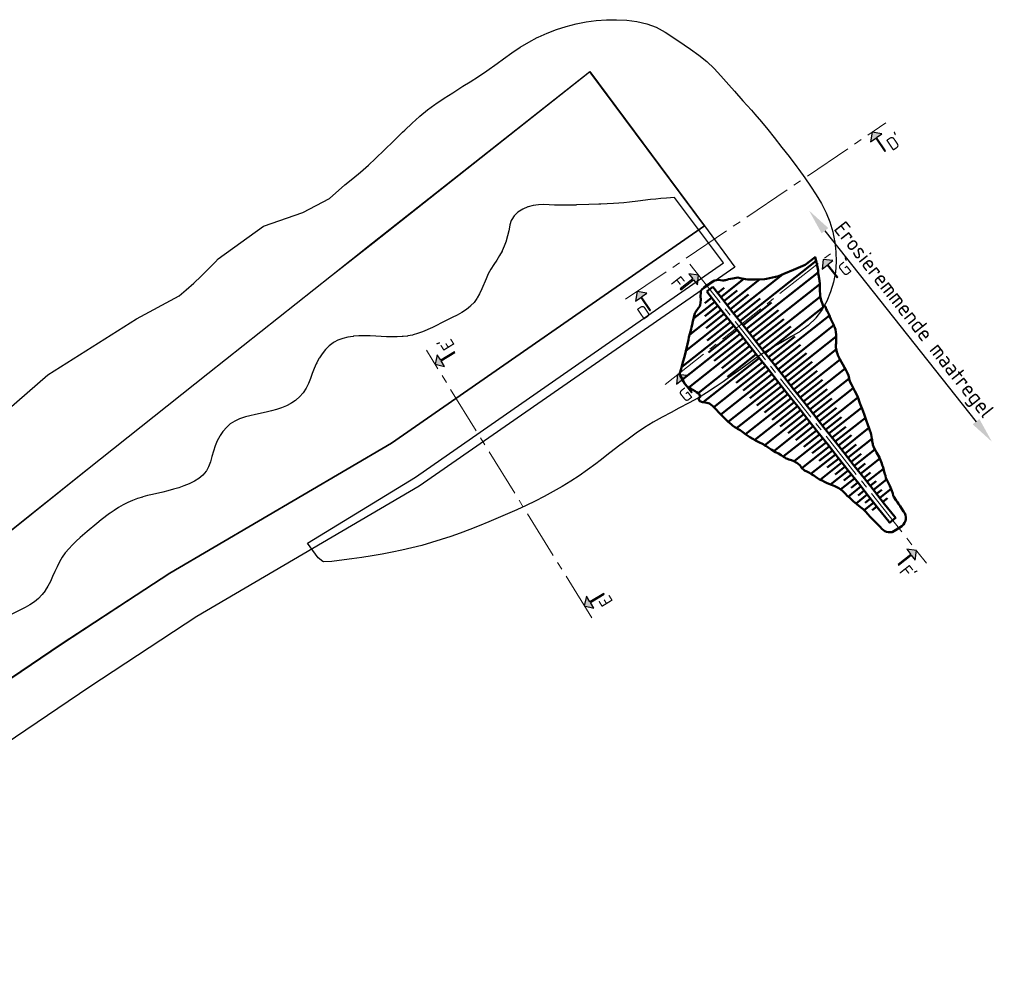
# Model space of a CAD drawing. Header units: metres. Extents: x 52809 to 58512, y 375258 to 377043.
# Tile 3 of 10: x 53962 to 54346, y 376450 to 376822. Entities that reach past the tile are written whole.
import ezdxf

# ---------------------------------------------------------------- set-up
doc = ezdxf.new("R2010")
doc.units = ezdxf.units.M
doc.linetypes.add('CENTER2', pattern=[28.575, 19.05, -3.175, 3.175, -3.175])
doc.layers.get('DEFPOINTS').update_dxf_attribs({"color": 30})
doc.layers.add('BS-DWARS', color=7, linetype='Continuous')
for name, color, linetype, lineweight in [('N-WA-AM-AS-G_Referentielijn', 10, 'CENTER2', 18), ('N-WA-OB-BREUKSTEEN-G', 5, 'Continuous', 35), ('N-WA-OB-ONTWERP-EROSIEREMMENDE MAATREGEL-G', 1, 'Continuous', 50), ('X-XX-AL-CONSTRUCTIELIJN_BREUKSTEEN-S', 82, 'Continuous', 25), ('X-XX-AL-CONSTRUCTIELIJN_STAALSLAKKEN-S', 30, 'Continuous', 25)]:
    doc.layers.add(name, color=color, linetype=linetype, lineweight=lineweight)
doc.styles.add('NLCS-ISO', font='NLCS-ISO.ttf')
doc.styles.get("Standard").update_dxf_attribs({"font": 'NLCS-ISO.ttf'})
doc.dimstyles.new('ISO-25', dxfattribs={"dimtxt": 2.5, "dimasz": 2.5, "dimexe": 1.25, "dimexo": 0.625, "dimtad": 1, "dimtxsty": 'Standard', "dimcen": 2.5, "dimadec": 0, "dimazin": 0, "dimtfac": 1, "dimtmove": 0, "dimatfit": 3, "dimfxl": 1, "dimarcsym": 0})

# ---------------------------------------------------------------- blocks, each defined once
blk = doc.blocks.new('*D2')
at = {"layer": 'BS-DWARS', "color": 0, "lineweight": -2, "transparency": 16777216}
blk.add_line((54276.45, 376739.99), (54335.44, 376665.41), dxfattribs=at)
at = {"layer": 'BS-DWARS', "color": 0, "transparency": 16777216}
for points in [[(54277.76, 376741.02), (54275.15, 376738.95), (54270.25, 376747.83)], [(54336.75, 376666.45), (54334.14, 376664.38), (54341.65, 376657.57)]]:
    blk.add_solid(points, dxfattribs=at)
at = {"layer": 'DEFPOINTS', "color": 0, "transparency": 16777216}
for p in [(54231.45, 376717.14, -1.5), (54341.65, 376657.57), (54302.85, 376626.88)]:
    blk.add_point(p, dxfattribs=at)
at = {"layer": 'BS-DWARS', "color": 0, "transparency": 16777216, "insert": (54310.59, 376704.73), "char_height": 6, "attachment_point": 5, "rotation": 308.3446}
blk.add_mtext('Erosieremmende maatregel', dxfattribs=at)

msp = doc.modelspace()

# ---------------------------------------------------------------- hatches: boundary and pattern name
h = msp.add_hatch(color=256)
h.dxf.hatch_style = 1
h.paths.add_polyline_path([(54296.5956, 376776.3515), (54300.1274, 376771.1402), (54299.8296, 376770.9384), (54296.2978, 376776.1497), (54294.2133, 376774.737), (54294.9331, 376778.484), (54298.6802, 376777.7642)])
h = msp.add_hatch(color=256)
h.dxf.hatch_style = 1
h.paths.add_polyline_path([(54277.598, 376726.7923), (54281.5036, 376721.8549), (54281.2214, 376721.6318), (54277.3159, 376726.5691), (54275.3409, 376725.0069), (54275.7831, 376728.7968), (54279.573, 376728.3545)])
h = msp.add_hatch(color=256)
h.dxf.hatch_style = 1
h.paths.add_polyline_path([(54225.0816, 376720.8443), (54220.1443, 376716.9388), (54219.9211, 376717.2209), (54224.8585, 376721.1265), (54223.2962, 376723.1014), (54227.0861, 376722.6592), (54226.6439, 376718.8694)])
h = msp.add_hatch(color=256)
h.dxf.hatch_style = 1
h.paths.add_polyline_path([(54204.7944, 376714.1375), (54208.3262, 376708.9262), (54208.0284, 376708.7244), (54204.4966, 376713.9357), (54202.4121, 376712.523), (54203.1319, 376716.27), (54206.879, 376715.5502)])
h = msp.add_hatch(color=256)
h.dxf.hatch_style = 1
h.paths.add_polyline_path([(54126.3996, 376689.4102), (54131.7553, 376692.719), (54131.9444, 376692.413), (54126.5887, 376689.1041), (54127.9122, 376686.9619), (54124.1989, 376687.8391), (54125.0761, 376691.5524)])
h = msp.add_hatch(color=256)
h.dxf.hatch_style = 1
h.paths.add_polyline_path([(54220.735, 376681.8219), (54224.6406, 376676.8845), (54224.3585, 376676.6613), (54220.4529, 376681.5987), (54218.478, 376680.0365), (54218.9202, 376683.8263), (54222.71, 376683.3841)])
h = msp.add_hatch(color=256)
h.dxf.hatch_style = 1
h.paths.add_polyline_path([(54310.149, 376613.3028), (54305.2116, 376609.3972), (54304.9884, 376609.6794), (54309.9258, 376613.5849), (54308.3636, 376615.5599), (54312.1534, 376615.1177), (54311.7112, 376611.3278)])
h = msp.add_hatch(color=256)
h.dxf.hatch_style = 1
h.paths.add_polyline_path([(54184.6867, 376595.0669), (54190.0424, 376598.3757), (54190.2314, 376598.0697), (54184.8758, 376594.7608), (54186.1993, 376592.6186), (54182.486, 376593.4958), (54183.3632, 376597.2091)])

# ---------------------------------------------------------------- linework, layer by layer
at = {"flags": 128}
for points in [[(54299.8296, 376770.9384), (54300.1274, 376771.1402), (54296.5956, 376776.3515), (54298.6802, 376777.7642), (54294.9331, 376778.484), (54294.2133, 376774.737), (54296.2978, 376776.1497)], [(54281.2214, 376721.6318), (54281.5036, 376721.8549), (54277.598, 376726.7923), (54279.573, 376728.3545), (54275.7831, 376728.7968), (54275.3409, 376725.0069), (54277.3159, 376726.5691)], [(54208.0284, 376708.7244), (54208.3262, 376708.9262), (54204.7944, 376714.1375), (54206.879, 376715.5502), (54203.1319, 376716.27), (54202.4121, 376712.523), (54204.4966, 376713.9357)], [(54131.9444, 376692.413), (54131.7553, 376692.719), (54126.3996, 376689.4102), (54125.0761, 376691.5524), (54124.1989, 376687.8391), (54127.9122, 376686.9619), (54126.5887, 376689.1041)], [(54190.2314, 376598.0697), (54190.0424, 376598.3757), (54184.6867, 376595.0669), (54183.3632, 376597.2091), (54182.486, 376593.4958), (54186.1993, 376592.6186), (54184.8758, 376594.7608)]]:
    msp.add_lwpolyline(points, close=True, dxfattribs=at)
at = {"elevation": -0.5, "flags": 128}
for points in [[(54219.9211, 376717.2209), (54220.1443, 376716.9388), (54225.0816, 376720.8443), (54226.6439, 376718.8694), (54227.0861, 376722.6592), (54223.2962, 376723.1014), (54224.8585, 376721.1265)], [(54224.3585, 376676.6613), (54224.6406, 376676.8845), (54220.735, 376681.8219), (54222.71, 376683.3841), (54218.9202, 376683.8263), (54218.478, 376680.0365), (54220.4529, 376681.5987)], [(54304.9884, 376609.6794), (54305.2116, 376609.3972), (54310.149, 376613.3028), (54311.7112, 376611.3278), (54312.1534, 376615.1177), (54308.3636, 376615.5599), (54309.9258, 376613.5849)]]:
    msp.add_lwpolyline(points, close=True, dxfattribs=at)
at = {"layer": 'DEFPOINTS', "elevation": -1.5, "flags": 128}
msp.add_lwpolyline([(54301.0487, 376626.7383), (54301.6728, 376625.9494), (54304.0256, 376627.8106), (54303.5121, 376628.4599)], dxfattribs=at)
at = {"layer": 'N-WA-AM-AS-G_Referentielijn', "color": 0, "flags": 128}
for points in [[(54198.6113, 376713.2064), (54300.2381, 376782.0792)], [(54185.3562, 376588.85), (54120.8306, 376693.291)]]:
    msp.add_lwpolyline(points, dxfattribs=at)
at = {"layer": 'N-WA-AM-AS-G_Referentielijn', "color": 0, "elevation": -0.5, "flags": 128}
for points in [[(54214.03, 376679.9581), (54278.5545, 376730.9981)], [(54223.6982, 376726.9422), (54316.1292, 376610.0916)]]:
    msp.add_lwpolyline(points, dxfattribs=at)
at = {"layer": 'N-WA-AM-AS-G_Referentielijn', "elevation": -0.5, "flags": 128}
msp.add_lwpolyline([(54223.6982, 376726.9422), (54316.1292, 376610.0916)], dxfattribs=at)
at = {"layer": 'N-WA-OB-BREUKSTEEN-G', "lineweight": -3, "ltscale": 5, "elevation": -22}
msp.add_lwpolyline([(53943.5793, 376658.1801), (53973.0153, 376683.6961), (54007.6799, 376705.6234), (54024.28, 376714.6044), (54027.0192, 376716.9309), (54029.9713, 376719.5491), (54032.9193, 376722.2893), (54035.7282, 376725.0307), (54038.468, 376727.8466), (54039.5279, 376728.9797), (54057.1873, 376741.8083), (54072.5693, 376747.1271), (54082.9624, 376752.5289), (54088.971, 376757.8316), (54092.1481, 376760.3021), (54095.1513, 376762.835), (54098.1602, 376765.5307), (54100.9992, 376768.1896), (54104.4453, 376771.5307), (54107.9577, 376774.9923), (54111.4908, 376778.4592), (54112.3425, 376779.2904), (54115.2549, 376782.0307), (54118.0778, 376784.5308), (54118.2613, 376784.6888), (54121.2979, 376787.1523), (54124.1796, 376789.2706), (54124.5403, 376789.5308), (54127.745, 376791.7053), (54131.093, 376793.8573), (54135.0912, 376796.3591), (54137.8581, 376798.0922), (54141.2027, 376800.2476), (54144.477, 376802.4733), (54148.4194, 376805.2945), (54150.9194, 376807.1052), (54154.1238, 376809.3811), (54157.4112, 376811.5897), (54160.7853, 376813.6527), (54164.0547, 376815.3958), (54164.4196, 376815.579), (54167.9196, 376817.1611), (54171.6252, 376818.567), (54175.4351, 376819.7581), (54179.3084, 376820.7285), (54183.224, 376821.4802), (54187.1622, 376822.0139), (54191.1312, 376822.3197), (54195.0839, 376822.3812), (54199.0654, 376822.1832), (54203.0362, 376821.6872), (54206.9107, 376820.7942), (54210.5944, 376819.3975), (54214.0638, 376817.5117), (54217.4206, 376815.3207), (54221.5016, 376812.5308), (54223.9981, 376810.8395), (54227.2165, 376808.5356), (54230.2685, 376806.04), (54233.1262, 376803.311), (54235.8454, 376800.4176), (54238.9207, 376796.9445), (54241.1158, 376794.4461), (54244.4207, 376790.7528), (54247.7373, 376787.0307), (54249.0596, 376785.5307), (54251.6196, 376782.5306), (54254.123, 376779.498), (54256.6061, 376776.4045), (54259.636, 376772.5306), (54262.4208, 376768.905), (54265.4208, 376764.9295), (54266.2514, 376763.8192), (54268.5841, 376760.6129), (54270.8636, 376757.3578), (54273.0566, 376754.0355), (54275.089, 376750.6206), (54276.6573, 376747.5304), (54276.9209, 376746.9911), (54278.3614, 376743.4106), (54279.4951, 376739.603), (54280.2181, 376736.0302), (54280.289, 376735.6621), (54280.7307, 376731.7204), (54280.8132, 376727.7647), (54280.5033, 376723.81), (54279.7765, 376719.9159), (54278.6387, 376716.1082), (54277.154, 376712.5296), (54276.6551, 376711.5995), (54275.301, 376709.149), (54275.114, 376708.836), (54272.92, 376705.8999), (54272.7543, 376705.6957), (54270.212, 376703.238), (54269.92, 376702.9721), (54266.92, 376700.7622), (54266.7834, 376700.6666), (54263.42, 376698.6074), (54259.205, 376696.245), (54256.3328, 376694.6172), (54252.92, 376692.51), (54249.6317, 376690.3183), (54246.4009, 376688.0476), (54242.6348, 376685.3152), (54238.8058, 376682.53), (54236.7211, 376681.03), (54233.5489, 376678.8277), (54230.2494, 376676.6719), (54227.6678, 376675.1215), (54226.9205, 376674.673), (54226.8295, 376674.6201), (54223.4007, 376672.7272), (54219.4205, 376670.64), (54216.3604, 376669.0531), (54212.8545, 376667.1883), (54209.4042, 376665.2358), (54206.0402, 376663.1493), (54202.7602, 376660.933), (54199.5444, 376658.6172), (54196.373, 376656.2325), (54192.4206, 376653.1866), (54188.6579, 376650.292), (54186.9254, 376648.9711), (54183.7322, 376646.6168), (54180.4206, 376644.3052), (54177.1681, 376642.1797), (54173.7889, 376640.112), (54170.327, 376638.1226), (54166.8641, 376636.2454), (54163.3304, 376634.4319), (54159.7572, 376632.6887), (54156.1504, 376631.0085), (54152.516, 376629.384), (54148.8601, 376627.8081), (54145.1885, 376626.2735), (54141.4204, 376624.7444), (54137.8071, 376623.3279), (54134.0356, 376621.9138), (54130.3475, 376620.6018), (54126.6001, 376619.3509), (54122.7795, 376618.1698), (54119.005, 376617.1024), (54115.1658, 376616.1172), (54111.2432, 376615.206), (54107.4195, 376614.4), (54103.5197, 376613.6553), (54099.6069, 376612.9781), (54095.5994, 376612.3497), (54091.6615, 376611.7876), (54086.7996, 376611.1495), (54083.8948, 376610.7806), (54080.7143, 376610.7346), (54080.4196, 376610.7745), (54078.4964, 376612.2166), (54074.4165, 376617.9183), (54116.5894, 376643.7904), (54236.8595, 376727.3713), (54217.7642, 376752.9283), (54214.577, 376752.7143), (54212.3262, 376752.529), (54210.4287, 376752.3531), (54208.3183, 376752.1308), (54203.369, 376751.529), (54200.0739, 376751.1383), (54197.9201, 376750.9254), (54195.9177, 376750.7656), (54193.8164, 376750.6327), (54188.92, 376750.4074), (54188.1652, 376750.3768), (54184.2317, 376750.2174), (54179.4278, 376750.0212), (54179.2267, 376750.0136), (54177.139, 376749.9547), (54175.0232, 376749.9258), (54172.92, 376749.9379), (54170.889, 376749.997), (54168.8112, 376750.0964), (54166.732, 376750.1612), (54164.647, 376750.1057), (54162.5514, 376749.8446), (54160.6098, 376749.3394), (54160.4203, 376749.2857), (54158.4149, 376748.4388), (54156.5789, 376747.2782), (54155.066, 376745.8246), (54154.1385, 376744.3119), (54153.9679, 376743.9826), (54153.421, 376742.2508), (54153.3714, 376742.0794), (54152.9584, 376739.9924), (54152.5406, 376738.0298), (54152.5185, 376737.9322), (54151.9829, 376736.0297), (54151.9209, 376735.8347), (54151.2449, 376733.9611), (54150.4209, 376732.1394), (54150.3668, 376732.0295), (54149.3865, 376730.2624), (54148.2768, 376728.5064), (54147.1292, 376726.7624), (54145.9938, 376724.9565), (54144.9917, 376723.1436), (54144.0977, 376721.2133), (54142.4618, 376717.2777), (54141.592, 376715.3735), (54140.6978, 376713.7525), (54140.5665, 376713.5295), (54139.4286, 376711.9455), (54138.2344, 376710.7156), (54137.9827, 376710.4673), (54136.4206, 376709.2227), (54134.6849, 376708.0893), (54132.8012, 376707.0291), (54130.8528, 376706.0291), (54126.4204, 376703.8112), (54125.083, 376703.1363), (54123.1677, 376702.1961), (54121.4204, 376701.3888), (54121.1719, 376701.2776), (54119.3359, 376700.5098), (54117.4057, 376699.8148), (54115.6428, 376699.3065), (54115.4202, 376699.2454), (54113.58, 376698.8692), (54113.4201, 376698.8418), (54111.7993, 376698.6498), (54111.344, 376698.6051), (54109.42, 376698.5119), (54107.92, 376698.5156), (54107.0534, 376698.529), (54105.2864, 376698.5943), (54101.0193, 376698.834), (54098.8459, 376698.9309), (54096.6521, 376698.9691), (54094.4201, 376698.9144), (54092.4201, 376698.7554), (54092.216, 376698.7331), (54090.1904, 376698.4225), (54088.1647, 376697.9175), (54086.2473, 376697.1999), (54084.8239, 376696.4325), (54084.4205, 376696.2056), (54082.8399, 376695.0123), (54081.3619, 376693.5293), (54080.0677, 376691.8873), (54079.0911, 376690.3592), (54078.8859, 376690.0295), (54078.0351, 376688.4154), (54077.8436, 376688.0296), (54077.0365, 376686.1895), (54076.2822, 376684.1684), (54075.5861, 376682.2222), (54074.8175, 376680.2975), (54073.8869, 376678.4564), (54072.7132, 376676.7315), (54071.3118, 376675.1536), (54069.9207, 376673.9221), (54069.7103, 376673.7396), (54068.2357, 376672.714), (54067.9205, 376672.5093), (54066.199, 376671.5798), (54064.3011, 376670.7809), (54062.3337, 376670.1261), (54060.3103, 376669.5786), (54058.2446, 376669.1018), (54054.0405, 376668.2132), (54051.9202, 376667.7229), (54050.2, 376667.2493), (54049.8111, 376667.1383), (54047.8701, 376666.4606), (54045.9889, 376665.5944), (54044.2586, 376664.515), (54042.7131, 376663.1862), (54041.4208, 376661.6983), (54041.2932, 376661.5294), (54040.2882, 376660.0295), (54040.147, 376659.8034), (54039.1859, 376657.975), (54038.3542, 376655.9679), (54037.6793, 376653.8954), (54037.1005, 376651.8087), (54036.5069, 376649.7682), (54035.7856, 376647.835), (54034.9209, 376646.2482), (54034.7897, 376646.0294), (54033.526, 376644.5257), (54031.925, 376643.2012), (54030.2747, 376642.175), (54030.0227, 376642.0291), (54028.1605, 376641.1095), (54026.1634, 376640.2916), (54024.1443, 376639.5928), (54022.11, 376638.9889), (54019.9202, 376638.4208), (54017.9202, 376637.946), (54013.9202, 376637.0312), (54011.8753, 376636.529), (54010.0425, 376636.029), (54009.9203, 376635.9935), (54008.0228, 376635.3952), (54006.1143, 376634.683), (54004.2504, 376633.8554), (54002.4287, 376632.9186), (54000.5963, 376631.8533), (53998.8963, 376630.7654), (53997.2956, 376629.6542), (53997.1194, 376629.5292), (53995.5697, 376628.3801), (53995.4206, 376628.267), (53993.8165, 376627.0136), (53992.1658, 376625.6713), (53988.4206, 376622.5058), (53985.6796, 376620.149), (53984.1067, 376618.7434), (53982.5917, 376617.2969), (53981.1592, 376615.7877), (53979.9208, 376614.2996), (53979.8013, 376614.1489), (53978.6386, 376612.496), (53977.5843, 376610.6836), (53976.6355, 376608.7879), (53975.7487, 376606.8469), (53974.8807, 376604.8987), (53973.9816, 376602.9689), (53973.0272, 376601.132), (53971.9953, 376599.455), (53971.9208, 376599.345), (53970.7921, 376597.875), (53970.6934, 376597.7566), (53969.3149, 376596.3653), (53967.7339, 376595.0929), (53966.0166, 376593.9446), (53964.1943, 376592.8908), (53962.2983, 376591.9019), (53958.4113, 376589.9996)], dxfattribs=at)
at = {"layer": 'N-WA-OB-ONTWERP-EROSIEREMMENDE MAATREGEL-G'}
for p, q in [((54243.2285, 376704.67), (54272.9666, 376728.1934)), ((54235.7838, 376714.0815), (54244.7235, 376721.153)), ((54238.2653, 376710.9443), (54250.93, 376720.9623)), ((54240.7469, 376707.8071), (54259.8368, 376722.9076)), ((54245.71, 376701.5328), (54273.8649, 376723.8038)), ((54234.543, 376715.6501), (54237.1519, 376717.7137)), ((54237.0246, 376712.5129), (54242.165, 376716.5791)), ((54248.1916, 376698.3956), (54274.4106, 376719.1353)), ((54232.1901, 376713.7889), (54229.5813, 376711.7252)), ((54239.5061, 376709.3757), (54246.6326, 376715.0129)), ((54241.9877, 376706.2386), (54251.1425, 376713.4801)), ((54250.6731, 376695.2584), (54274.6668, 376714.2379)), ((54235.9125, 376709.0831), (54223.5566, 376699.3094)), ((54233.4309, 376712.2203), (54225.124, 376705.6494)), ((54234.6717, 376710.6517), (54229.5312, 376706.5856)), ((54244.4692, 376703.1014), (54255.6069, 376711.9115)), ((54246.9508, 376699.9642), (54258.3252, 376708.9616)), ((54253.1547, 376692.1213), (54276.3257, 376710.4499)), ((54238.394, 376705.946), (54222.1573, 376693.1024)), ((54237.1532, 376707.5146), (54230.0268, 376701.8774)), ((54249.4324, 376696.827), (54260.3666, 376705.4762)), ((54255.6363, 376688.9841), (54278.1845, 376706.8202)), ((54240.8756, 376702.8088), (54220.4695, 376686.6672)), ((54239.6348, 376704.3774), (54230.48, 376697.1358)), ((54242.1164, 376701.2402), (54230.9787, 376692.4301)), ((54251.9139, 376693.6899), (54263.1116, 376702.5475)), ((54258.1178, 376685.8469), (54279.8752, 376703.0574)), ((54243.3571, 376699.6716), (54220.836, 376681.857)), ((54244.5979, 376698.103), (54233.2235, 376689.1057)), ((54254.3955, 376690.5527), (54264.6979, 376698.7021)), ((54260.5994, 376682.7098), (54280.7979, 376698.6872)), ((54245.8387, 376696.5344), (54223.326, 376678.7265)), ((54248.3203, 376693.3973), (54226.9601, 376676.501)), ((54247.0795, 376694.9659), (54236.1453, 376686.3167)), ((54256.877, 376687.4155), (54266.925, 376695.3637)), ((54263.081, 376679.5726), (54280.8932, 376693.6624)), ((54250.8018, 376690.2601), (54228.954, 376672.9781)), ((54249.561, 376691.8287), (54238.3633, 376682.9711)), ((54259.3586, 376684.2783), (54269.2623, 376692.1123)), ((54265.5625, 376676.4354), (54282.3638, 376689.7255)), ((54253.2834, 376687.1229), (54233.0249, 376671.0981)), ((54252.0426, 376688.6915), (54241.7402, 376680.5421)), ((54261.8402, 376681.1412), (54271.4732, 376688.761)), ((54268.0441, 376673.2982), (54284.3348, 376686.1845)), ((54255.765, 376683.9858), (54235.802, 376668.1947)), ((54254.5242, 376685.5543), (54244.4762, 376677.6062)), ((54257.0057, 376682.4172), (54247.102, 376674.5832)), ((54264.3217, 376678.004), (54273.4295, 376685.2084)), ((54270.5256, 376670.1611), (54285.9019, 376682.324)), ((54258.2465, 376680.8486), (54238.6796, 376665.3708)), ((54259.4873, 376679.28), (54249.8543, 376671.6601)), ((54266.8033, 376674.8668), (54275.4321, 376681.6924)), ((54269.2849, 376671.7296), (54277.2742, 376678.0493)), ((54273.0072, 376667.0239), (54287.5112, 376678.4968)), ((54260.7281, 376677.7114), (54241.9402, 376662.8498)), ((54263.2096, 376674.5742), (54245.434, 376660.5134)), ((54261.9689, 376676.1428), (54252.8611, 376668.9384)), ((54271.7664, 376668.5925), (54279.1301, 376674.4173)), ((54275.4888, 376663.8867), (54289.3458, 376674.8479)), ((54265.6912, 376671.4371), (54249.0494, 376658.2731)), ((54264.4504, 376673.0057), (54255.8216, 376666.1801)), ((54274.248, 376665.4553), (54281.0101, 376670.8043)), ((54277.9703, 376660.7495), (54290.76, 376670.8664)), ((54268.1728, 376668.2999), (54252.935, 376656.2466)), ((54266.932, 376669.8685), (54258.9427, 376663.5488)), ((54269.4135, 376666.7313), (54262.0498, 376660.9065)), ((54276.7295, 376662.3181), (54282.8669, 376667.1729)), ((54280.4519, 376657.6124), (54292.2488, 376666.9439)), ((54270.6543, 376665.1627), (54256.4557, 376653.9314)), ((54271.8951, 376663.5941), (54265.133, 376658.2452)), ((54279.2111, 376659.181), (54284.5802, 376663.428)), ((54282.9334, 376654.4752), (54293.6338, 376662.9394)), ((54273.1359, 376662.0255), (54260.1851, 376651.7813)), ((54275.6174, 376658.8884), (54264.3834, 376650.0021)), ((54274.3767, 376660.457), (54268.2393, 376655.6022)), ((54281.6927, 376656.0438), (54286.8169, 376660.0972)), ((54285.415, 376651.338), (54294.8143, 376658.773)), ((54278.099, 376655.7512), (54267.4312, 376647.3128)), ((54276.8582, 376657.3198), (54271.4891, 376653.0728)), ((54284.1742, 376652.9066), (54288.6981, 376656.4851)), ((54280.5806, 376652.614), (54270.9839, 376645.0229)), ((54279.3398, 376654.1826), (54274.2155, 376650.1292)), ((54286.6558, 376649.7694), (54290.5402, 376652.8421)), ((54287.8966, 376648.2009), (54295.9877, 376654.6011)), ((54283.0621, 376649.4769), (54274.5668, 376642.7569)), ((54281.8213, 376651.0454), (54277.2975, 376647.467)), ((54284.3029, 376647.9083), (54280.4185, 376644.8356)), ((54289.1373, 376646.6323), (54292.1472, 376649.0131)), ((54290.3781, 376645.0637), (54297.8781, 376650.9963)), ((54285.5437, 376646.3397), (54278.6309, 376640.8715)), ((54286.7845, 376644.7711), (54283.7746, 376642.3902)), ((54291.6189, 376643.4951), (54294.1856, 376645.5254)), ((54292.8597, 376641.9265), (54299.2905, 376647.0134)), ((54288.0252, 376643.2025), (54282.5713, 376638.8883)), ((54290.5068, 376640.0653), (54285.5078, 376636.111)), ((54289.266, 376641.6339), (54286.6993, 376639.6036)), ((54294.1005, 376640.3579), (54296.4499, 376642.2164)), ((54295.3412, 376638.7893), (54300.4952, 376642.8662)), ((54292.9884, 376636.9282), (54288.6039, 376633.46)), ((54291.7476, 376638.4967), (54289.3981, 376636.6383)), ((54296.582, 376637.2207), (54298.6081, 376638.8234)), ((54297.8228, 376635.6522), (54302.2481, 376639.1526)), ((54295.4699, 376633.791), (54291.7388, 376630.8396)), ((54294.2291, 376635.3596), (54292.2031, 376633.7569)), ((54296.7107, 376632.2224), (54294.9181, 376630.8044)), ((54299.0636, 376634.0836), (54300.8562, 376635.5016))]:
    msp.add_line(p, q, dxfattribs=at)
msp.add_lwpolyline([(54306.522, 376624.6546, 0.41421356), (54307.1331, 376630.38), (54305.8767, 376632.38), (54305.1774, 376633.38), (54304.7824, 376633.9176), (54304.32, 376634.5647), (54303.287, 376636.0799), (54303.0737, 376636.6263), (54302.9639, 376637.38), (54302.5841, 376638.38), (54302.1492, 376639.38), (54302.0434, 376639.6566), (54301.7535, 376640.38), (54301.316, 376641.3948), (54300.7469, 376642.38), (54300.2294, 376643.38), (54300.0289, 376644.38), (54299.831, 376644.891), (54299.6633, 376645.38), (54299.4809, 376646.38), (54299.1149, 376647.5972), (54298.8457, 376648.38), (54298.6677, 376649.0323), (54298.1887, 376650.38), (54297.6847, 376651.38), (54297.32, 376652.0543), (54296.5756, 376653.38), (54296.113, 376654.38), (54295.5464, 376655.38), (54295.1524, 376656.38), (54295.1035, 376656.5965), (54294.941, 376657.759), (54294.8377, 376658.38), (54294.8071, 376658.8929), (54294.5252, 376660.38), (54294.1997, 376661.38), (54294.1295, 376661.5705), (54293.8455, 376662.38), (54293.5566, 376663.1434), (54293.32, 376663.835), (54292.4659, 376666.38), (54292.32, 376666.7491), (54291.7236, 376668.38), (54291.32, 376669.4156), (54290.9671, 376670.3993), (54290.5322, 376671.38), (54290.0414, 376672.6586), (54289.8077, 376673.38), (54289.5093, 376674.38), (54289.32, 376674.9217), (54288.6059, 376676.435), (54288.0896, 376677.38), (54287.568, 376678.38), (54287.32, 376678.8901), (54286.7823, 376679.9177), (54286.32, 376680.8344), (54286.0586, 376681.6414), (54285.8796, 376682.4213), (54285.5951, 376683.4055), (54285.22, 376684.38), (54285.1255, 376684.5745), (54284.7492, 376685.38), (54284.1429, 376686.5571), (54282.32, 376689.8035), (54282.0082, 376690.38), (54281.5042, 376691.38), (54281.32, 376691.8483), (54281.1205, 376692.5795), (54280.8548, 376693.8452), (54280.7495, 376694.38), (54280.7229, 376695.38), (54280.765, 376696.0714), (54280.7827, 376696.9173), (54280.7721, 376697.38), (54280.805, 376698.38), (54280.7812, 376699.4104), (54280.6947, 376700.38), (54280.5076, 376701.38), (54280.1911, 376702.38), (54280.0823, 376702.6177), (54279.7233, 376703.38), (54279.26, 376704.44), (54278.8059, 376705.38), (54278.3978, 376706.38), (54278.32, 376706.55), (54277.9038, 376707.38), (54277.32, 376708.7072), (54276.9494, 376709.38), (54276.6131, 376710.38), (54276.2257, 376710.4743), (54275.7607, 376710.38), (54275.4454, 376711.4339), (54274.9885, 376712.7115), (54274.8196, 376713.38), (54274.6415, 376714.38), (54274.5596, 376715.38), (54274.5062, 376716.38), (54274.4431, 376718.38), (54274.4, 376719.38), (54274.3065, 376720.3935), (54274.1528, 376721.38), (54273.9823, 376722.7177), (54273.8611, 376723.8389), (54273.7932, 376724.38), (54273.4176, 376726.38), (54273.32, 376726.7611), (54273.0978, 376727.6733), (54272.5965, 376729.6604), (54272.5947, 376729.659), (54272.5946, 376729.6589), (54272.5945, 376729.6589), (54272.5907, 376729.656), (54272.5906, 376729.6559), (54272.5905, 376729.6558), (54272.5853, 376729.6518), (54272.5851, 376729.6517), (54272.5849, 376729.6516), (54272.5813, 376729.6488), (54272.5811, 376729.6487), (54268.6768, 376726.6853), (54264.1087, 376724.746), (54260.3298, 376723.1224), (54258.2818, 376722.2299), (54253.6224, 376721.1943), (54252.8521, 376721.029), (54249.3236, 376720.9066), (54247.9774, 376720.9327), (54247.0201, 376720.966), (54246.2465, 376720.9859), (54245.4039, 376721.0222), (54243.3453, 376721.4177), (54242.4369, 376721.644), (54241.1435, 376721.4426), (54240.414, 376721.2927), (54239.6774, 376721.2466), (54238.7724, 376721.0869), (54238.1028, 376720.8399), (54237.6488, 376720.7214), (54237.3169, 376720.6245), (54237.0129, 376720.5646), (54236.4799, 376720.5797), (54235.6069, 376720.7037), (54234.638, 376720.7869), (54232.8792, 376720.3823), (54232.6535, 376720.1249), (54231.6049, 376719.4492), (54230.7417, 376718.9713), (54230.6442, 376718.9355), (54230.3083, 376718.7261), (54229.4835, 376718.1969), (54228.75, 376717.3218), (54228.743, 376717.3125), (54228.6844, 376717.2289), (54228.0229, 376716.5297), (54227.982, 376716.2902), (54227.9875, 376715.8901), (54227.8945, 376714.2511), (54227.9421, 376713.1181), (54227.9077, 376711.8749), (54227.7703, 376711.0118), (54227.5297, 376710.5268), (54227.1649, 376709.9545), (54227.1625, 376709.9508), (54227.1621, 376709.9501), (54227.0803, 376709.822), (54227.0802, 376709.8219), (54227.0761, 376709.8155), (54227.0701, 376709.8061), (54226.2201, 376708.5486), (54225.7026, 376707.8407), (54225.6007, 376707.6601), (54224.9026, 376704.7157), (54224.6095, 376703.2795), (54224.334, 376702.322), (54224.177, 376701.4988), (54223.6354, 376699.6974), (54223.3611, 376698.3463), (54223.1099, 376697.3375), (54222.7971, 376695.7001), (54222.5195, 376694.6381), (54221.711, 376691.2103), (54220.8235, 376688.1825), (54220.3224, 376686.0377), (54219.6518, 376683.9814), (54219.9666, 376683.38), (54220.8275, 376681.8725), (54221.32, 376680.9723), (54221.6348, 376680.38), (54222.4234, 376679.38), (54223.32, 376678.73), (54223.9225, 376678.38), (54224.8041, 376677.8959), (54225.7235, 376677.38), (54226.32, 376676.9941), (54227.32, 376676.2237), (54227.6759, 376675.1153), (54227.7029, 376674.9971), (54227.32, 376674.6935), (54227.034, 376674.3724), (54227.5384, 376673.38), (54228.6787, 376673.0213), (54230.32, 376672.7634), (54231.32, 376672.4637), (54231.4587, 376672.38), (54232.5419, 376671.6019), (54233.0313, 376671.0913), (54233.32, 376670.8187), (54233.8054, 376670.3231), (54234.32, 376669.7803), (54234.6743, 376669.38), (54236.5772, 376667.38), (54237.32, 376666.6256), (54238.6692, 376665.38), (54239.32, 376664.8018), (54239.8123, 376664.38), (54240.32, 376663.9583), (54241.32, 376663.205), (54241.7219, 376662.9781), (54242.32, 376662.6266), (54242.7813, 376662.38), (54243.32, 376662.0375), (54244.32, 376661.3372), (54245.6143, 376660.38), (54246.32, 376659.909), (54247.152, 376659.38), (54248.32, 376658.6518), (54249.2261, 376658.1813), (54249.3739, 376658.1024), (54250.32, 376657.5399), (54250.6257, 376657.38), (54252.32, 376656.5998), (54252.7063, 376656.38), (54253.32, 376656.0221), (54254.3298, 376655.3526), (54255.3845, 376654.5505), (54255.6611, 376654.38), (54257.1743, 376653.5257), (54258.32, 376652.9247), (54259.356, 376652.344), (54260.32, 376651.6898), (54260.8002, 376651.38), (54261.32, 376651.0931), (54261.8293, 376650.8707), (54262.32, 376650.6487), (54263.3459, 376650.38), (54264.32, 376650.037), (54265.5146, 376649.38), (54266.607, 376648.38), (54266.9751, 376647.8813), (54267.3535, 376647.38), (54268.51, 376646.38), (54269.32, 376645.9562), (54270.3563, 376645.38), (54271.32, 376644.8317), (54272.0812, 376644.38), (54273.4903, 376643.38), (54274.32, 376642.8791), (54275.3281, 376642.38), (54276.32, 376641.8635), (54277.3507, 376641.38), (54278.9586, 376640.7414), (54280.32, 376640.2477), (54280.6084, 376640.0916), (54281.32, 376639.7172), (54281.8604, 376639.38), (54283.32, 376638.3705), (54284.3297, 376637.38), (54285.2412, 376636.3461), (54285.32, 376636.2688), (54286.3782, 376635.38), (54287.4954, 376634.38), (54290.32, 376632.0357), (54291.32, 376631.2379), (54292.32, 376630.2868), (54293.32, 376629.1689), (54293.9742, 376628.38), (54294.32, 376627.9814), (54295.32, 376627.0878), (54296.32, 376626.0728), (54296.9708, 376625.38), (54298.0345, 376624.38), (54298.7215, 376623.6149, 0.41421356), (54304.0073, 376622.9982)], format="xyb", close=True, dxfattribs=at)
for points in [[(54232.6278, 376718.0712), (54230.275, 376716.21)], [(54232.6278, 376718.0712), (54236.5755, 376713.0806), (54240.5231, 376708.09), (54244.4708, 376703.0994), (54248.4185, 376698.1088), (54252.3661, 376693.1182), (54256.3138, 376688.1276), (54260.2614, 376683.137), (54264.2091, 376678.1464), (54268.1567, 376673.1558), (54272.1044, 376668.1652), (54276.052, 376663.1746), (54279.9997, 376658.184), (54283.9473, 376653.1934), (54287.895, 376648.2028), (54291.8427, 376643.2122), (54295.7903, 376638.2216), (54299.738, 376633.231)], [(54297.3851, 376631.3699), (54293.4374, 376636.3605), (54289.4898, 376641.3511), (54285.5421, 376646.3417), (54281.5945, 376651.3323), (54277.6468, 376656.3228), (54273.6992, 376661.3134), (54269.7515, 376666.304), (54265.8039, 376671.2946), (54261.8562, 376676.2852), (54257.9085, 376681.2758), (54253.9609, 376686.2664), (54250.0132, 376691.257), (54246.0656, 376696.2476), (54242.1179, 376701.2382), (54238.1703, 376706.2288), (54234.2226, 376711.2194), (54230.275, 376716.21)], [(54299.738, 376633.231), (54303.6856, 376628.2404), (54304.0256, 376627.8106), (54301.6728, 376625.9494), (54301.3327, 376626.3793), (54297.3851, 376631.3699)]]:
    msp.add_lwpolyline(points, dxfattribs=at)
at = {"layer": 'X-XX-AL-CONSTRUCTIELIJN_BREUKSTEEN-S'}
for points, elevation in [([(53812.5585, 376466.3311), (53978.2524, 376578.5071), (54020.6886, 376606.3204), (54107.2266, 376657.0861), (54229.355, 376741.8593), (54229.3735, 376741.8345), (54241.3203, 376725.792), (54118.0162, 376640.2027), (54031.2483, 376589.3021), (53989.3531, 376561.8434), (53823.5707, 376449.6076)], -10), ([(53812.564, 376466.3228), (53978.258, 376578.4988), (54020.6939, 376606.3119), (54107.232, 376657.0776), (54229.3528, 376741.8456), (54229.3655, 376741.8285), (54241.3061, 376725.7943), (54118.0109, 376640.2111), (54031.243, 376589.3106), (53989.3475, 376561.8517), (53823.5652, 376449.6159)], 2)]:
    msp.add_lwpolyline(points, dxfattribs=dict(at, elevation=elevation))
at = {"layer": 'X-XX-AL-CONSTRUCTIELIJN_STAALSLAKKEN-S'}
for points in [[(53956.2115, 376620.9472, 0), (53988.5524, 376646.8379, 0), (54035.4868, 376684.1614, 0), (54083.8295, 376722.4375, 0), (54099.8513, 376735.1229, 0), (54184.559, 376801.9944, 0), (54229.3327, 376741.8708, 0), (54229.3525, 376741.8442, 0), (54107.2325, 376657.0768, 0), (54020.6944, 376606.311, 0), (53978.2585, 376578.498, 0), (53812.5645, 376466.3219, 0)], [(53956.1481, 376621.0258, -20), (53988.4895, 376646.9169, -20), (54035.424, 376684.2405, -20), (54083.7668, 376722.5166, -20), (54099.7887, 376735.2022, -20), (54184.5779, 376802.1381, -20), (54229.4137, 376741.9312, -20), (54229.4959, 376741.8208, -20), (54107.287, 376656.9916, -20), (54020.7477, 376606.2252, -20), (53978.3145, 376578.4139, -20), (53812.6204, 376466.2378, -20)]]:
    msp.add_polyline3d(points, dxfattribs=at)

# ---------------------------------------------------------------- texts
at = {"char_height": 5, "attachment_point": 1, "style": 'NLCS-ISO'}
for s, insert, rotation in [("D'", (54299.8745, 376775.0649), 34.125637), ("G'", (54280.9626, 376725.7504), 38.344639), ('F', (54219.8772, 376722.742, -0.5), 308.344639), ('D', (54202.5191, 376709.0868), 34.125637), ("E'", (54127.8234, 376692.6319), 121.708553), ('G', (54218.8374, 376676.6174, -0.5), 38.344639), ("F'", (54309.1071, 376609.9382, -0.5), 308.344639), ('E', (54189.637, 376592.5805), 121.708553)]:
    msp.add_mtext_dynamic_manual_height_columns(s, width=59.611315, gutter_width=15.9207, heights=[0], dxfattribs=dict(at, insert=insert, rotation=rotation))

# ---------------------------------------------------------------- dimensions: what is measured, and where the dimension line sits
at = {"layer": 'BS-DWARS'}
dim = msp.add_linear_dim(base=(54341.6471, 376657.5699), p1=(54231.4514, 376717.1406, -1.5), p2=(54302.8492, 376626.88), angle=308.344639, text='Erosieremmende maatregel', dimstyle='ISO-25', override={"dimscale": 0.1, "dimtxt": 60, "dimasz": 100, "dimexe": 0, "dimexo": 0, "dimgap": 10, "dimtoh": 1, "dimdec": 0, "dimse1": 1, "dimse2": 1}, dxfattribs=at)
dim.commit()
dim.dimension.update_dxf_attribs({"geometry": '*D2', "text_midpoint": (54306.7478, 376701.6895), "dimtype": 161})

doc.saveas('drawing.dxf')
